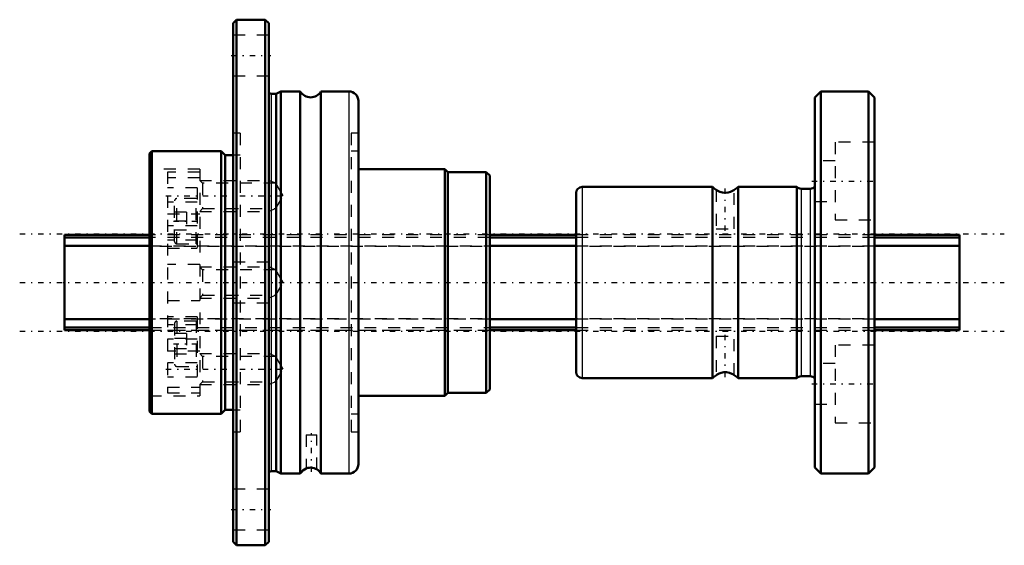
# Model space of a CAD drawing. Header units: millimetres. Extents: x -3.8 to 78.8, y -22 to 22.
import ezdxf

# ---------------------------------------------------------------- set-up
doc = ezdxf.new("R2010")
doc.units = ezdxf.units.MM
doc.linetypes.add('Center', pattern=[1.5, 0.45, -0.5, 0.05, -0.5])
doc.linetypes.add('Dashed', pattern=[2, 1, -1])
for name, color, linetype, lineweight in [('2d ConnectionPoints', 7, 'Continuous', 50), ('AM_0', 7, 'Continuous', 50), ('AM_4', 3, 'Continuous', 25), ('AM_5', 3, 'Continuous', 25), ('AM_7', 7, 'Center', 25), ('AM_9', 6, 'Dashed', 25)]:
    doc.layers.add(name, color=color, linetype=linetype, lineweight=lineweight)

# ---------------------------------------------------------------- blocks, each defined once
blk = doc.blocks.new('1_NS_0812ASpline_0_in_NS0812A_75L_4')
at = {"layer": 'AM_0'}
for p, q in [((14.43, 22), (14.13, 21.7)), ((14.13, 21.7), (14.13, -21.7)), ((16.83, 22), (14.43, 22)), ((14.43, 22), (14.43, -22)), ((17.13, 21.7), (16.83, 22)), ((16.83, 22), (16.83, -22)), ((17.13, 21.7), (17.13, -21.7)), ((17.737, 15.8), (17.33, 15.8)), ((18.13, 16), (17.737, 15.8)), ((17.737, 15.8), (17.737, -15.8)), ((19.764, 16), (18.13, 16)), ((18.13, 16), (18.13, -16)), ((19.764, 16), (19.764, -16)), ((23.83, 16), (21.496, 16)), ((21.496, 16), (21.496, -16)), ((24.63, 15.2), (24.63, -15.2)), ((7.33, 11), (7.13, 10.8)), ((7.13, 10.8), (7.13, -10.8)), ((7.33, 11), (7.33, -11)), ((13.13, 11), (7.33, 11)), ((13.48, 10.65), (13.13, 11)), ((13.13, 11), (13.13, -11)), ((14.13, 10.65), (13.48, 10.65)), ((13.48, 10.65), (13.48, -10.65)), ((31.88, 9.5), (24.63, 9.5)), ((31.88, 9.5), (31.88, -9.5)), ((32.13, 9.25), (31.88, 9.5)), ((35.33, 9.25), (32.13, 9.25)), ((32.13, 9.25), (32.13, -9.25)), ((35.63, 8.95), (35.33, 9.25)), ((35.33, 9.25), (35.33, -9.25)), ((35.63, 8.95), (35.63, -8.95)), ((35.33, -9.25), (35.63, -8.95)), ((24.63, -9.5), (31.88, -9.5)), ((31.88, -9.5), (32.13, -9.25)), ((32.13, -9.25), (35.33, -9.25)), ((13.13, -11), (13.48, -10.65)), ((13.48, -10.65), (14.13, -10.65)), ((7.13, -10.8), (7.33, -11)), ((7.33, -11), (13.13, -11)), ((17.33, -15.8), (17.737, -15.8)), ((17.737, -15.8), (18.13, -16)), ((18.13, -16), (19.764, -16)), ((21.496, -16), (23.83, -16)), ((14.13, -21.7), (14.43, -22)), ((14.43, -22), (16.83, -22)), ((16.83, -22), (17.13, -21.7))]:
    blk.add_line(p, q, dxfattribs=at)
blk.add_lwpolyline([(21.145, -15.643), (21.143, -15.641), (21.112, -15.623), (21.046, -15.588), (20.936, -15.543), (20.787, -15.506), (20.637, -15.494), (20.504, -15.503), (20.39, -15.526), (20.299, -15.555), (20.25, -15.575), (20.245, -15.577)], dxfattribs=at)
for centre, radius, start, end in [((17.33, 16.2), 0.4, 240, 270), ((20.63, 16.5), 1, 210, 330), ((23.83, 15.2), 0.8, 0, 90), ((20.63, -16.5), 1, 112.29585, 150), ((20.63, -16.5), 1, 30, 59.3321), ((23.83, -15.2), 0.8, 270, 360), ((17.33, -16.2), 0.4, 90, 120)]:
    blk.add_arc(centre, radius, start, end, dxfattribs=at)
at = {"layer": 'AM_4'}
for p, q in [((17.33, 15.8), (17.33, -15.8)), ((23.83, 16), (23.83, -16))]:
    blk.add_line(p, q, dxfattribs=at)
at = {"layer": 'AM_5', "linetype": 'Dashed'}
for p, q in [((11.33, 8.55), (17.13, 8.55)), ((17.13, 5.95), (17.13, 8.55)), ((17.71, 8.306), (17.13, 8.55)), ((11.33, 5.95), (17.13, 5.95)), ((17.71, 6.194), (17.13, 5.95)), ((11.33, 1.3), (17.13, 1.3)), ((17.13, -1.3), (17.13, 1.3)), ((17.71, 1.056), (17.13, 1.3)), ((11.33, -1.3), (17.13, -1.3)), ((17.71, -1.056), (17.13, -1.3)), ((11.33, -5.95), (17.13, -5.95)), ((17.13, -8.55), (17.13, -5.95)), ((17.71, -6.194), (17.13, -5.95)), ((11.33, -8.55), (17.13, -8.55)), ((17.71, -8.306), (17.13, -8.55))]:
    blk.add_line(p, q, dxfattribs=at)
at = {"layer": 'AM_7'}
for p, q in [((13.98, 19), (17.28, 19)), ((8.495, 7.25), (18.669, 7.25)), ((9.13, 5.127), (11.33, 5.127)), ((9.13, -5.127), (11.33, -5.127)), ((8.495, -7.25), (18.669, -7.25)), ((20.695, -15.847), (20.695, -12.613)), ((13.98, -19), (17.28, -19))]:
    blk.add_line(p, q, dxfattribs=at)
at = {"layer": 'AM_9'}
for p, q in [((17.13, 20.7), (14.13, 20.7)), ((14.13, 17.3), (17.13, 17.3)), ((14.73, 12.5), (14.13, 12.5)), ((14.73, 12.5), (14.73, -12.5)), ((24.03, 12.5), (24.03, -12.5)), ((24.63, 12.5), (24.03, 12.5)), ((24.63, 11), (24.03, 11)), ((14.73, 10.65), (14.13, 10.65)), ((11.33, 9.5), (7.13, 9.5)), ((11.33, 9.25), (8.63, 9.25)), ((8.63, 9.25), (8.63, -9.25)), ((11.33, 9.5), (11.33, -9.5)), ((11.33, 8.75), (8.63, 8.75)), ((11.573, 8.306), (11.33, 8.55)), ((17.71, 8.306), (11.573, 8.306)), ((11.573, 8.306), (11.573, 6.194)), ((18.32, 7.25), (17.71, 8.306)), ((17.71, 8.306), (17.71, 6.194)), ((11.13, 7.935), (8.63, 7.935)), ((11.13, 7.935), (11.13, 2.877)), ((11.13, 6.718), (8.63, 6.718)), ((9.23, 3.427), (9.23, 6.827)), ((9.43, 3.227), (9.43, 7.027)), ((11.03, 7.027), (9.43, 7.027)), ((11.03, 3.227), (11.03, 7.027)), ((17.71, 6.194), (18.32, 7.25)), ((10.23, 5.877), (9.23, 5.877)), ((10.23, 5.877), (10.23, 4.377)), ((11.33, 5.95), (11.573, 6.194)), ((11.573, 6.194), (17.71, 6.194)), ((8.63, 5.75), (11.33, 5.75)), ((10.23, 5.127), (9.23, 5.127)), ((11.13, 4.753), (8.63, 4.753)), ((10.23, 4.377), (9.23, 4.377)), ((35.63, 4), (8.63, 4)), ((11.13, 3.536), (8.63, 3.536)), ((8.63, 2.877), (11.13, 2.877)), ((9.43, 3.227), (11.03, 3.227)), ((17.13, 1.7), (14.13, 1.7)), ((11.33, 1.5), (8.63, 1.5)), ((11.573, 1.056), (11.33, 1.3)), ((17.71, 1.056), (11.573, 1.056)), ((11.573, 1.056), (11.573, -1.056)), ((18.32, 0), (17.71, 1.056)), ((17.71, 1.056), (17.71, -1.056)), ((17.71, -1.056), (18.32, 0)), ((8.63, -1.5), (11.33, -1.5)), ((11.33, -1.3), (11.573, -1.056)), ((11.573, -1.056), (17.71, -1.056)), ((14.13, -1.7), (17.13, -1.7)), ((11.13, -2.877), (8.63, -2.877)), ((9.43, -3.227), (9.43, -7.027)), ((11.03, -3.227), (9.43, -3.227)), ((11.03, -3.227), (11.03, -7.027)), ((11.13, -2.877), (11.13, -7.935)), ((11.13, -3.536), (8.63, -3.536)), ((8.63, -4), (35.63, -4)), ((9.23, -3.427), (9.23, -6.827)), ((11.13, -4.753), (8.63, -4.753)), ((10.23, -4.26), (9.23, -4.26)), ((10.23, -4.694), (9.23, -4.694)), ((10.23, -4.26), (10.23, -5.993)), ((11.33, -5.75), (8.63, -5.75)), ((10.23, -5.56), (9.23, -5.56)), ((10.23, -5.993), (9.23, -5.993)), ((11.573, -6.194), (11.33, -5.95)), ((17.71, -6.194), (11.573, -6.194)), ((11.573, -6.194), (11.573, -8.306)), ((17.71, -6.194), (17.71, -8.306)), ((18.32, -7.25), (17.71, -6.194)), ((11.13, -6.718), (8.63, -6.718)), ((9.43, -7.027), (11.03, -7.027)), ((17.71, -8.306), (18.32, -7.25)), ((11.13, -7.935), (8.63, -7.935)), ((8.63, -8.75), (11.33, -8.75)), ((11.33, -8.55), (11.573, -8.306)), ((11.573, -8.306), (17.71, -8.306)), ((7.13, -9.5), (11.33, -9.5)), ((8.63, -9.25), (11.33, -9.25)), ((14.13, -10.65), (14.73, -10.65)), ((24.03, -11), (24.63, -11)), ((14.13, -12.5), (14.73, -12.5)), ((20.245, -12.76), (21.145, -12.76)), ((20.245, -12.76), (20.245, -15.574)), ((21.145, -15.64), (21.145, -12.76)), ((24.03, -12.5), (24.63, -12.5)), ((20.299, -15.555), (20.323, -15.546)), ((20.323, -15.546), (20.346, -15.539)), ((17.13, -17.3), (14.13, -17.3)), ((14.13, -20.7), (17.13, -20.7))]:
    blk.add_line(p, q, dxfattribs=at)
for centre, start, end in [((9.43, 6.827), 90, 180), ((11.03, 6.827), 60, 90), ((9.43, 3.427), 180, 270), ((11.03, 3.427), 270, 300), ((9.43, -3.427), 90, 180), ((11.03, -3.427), 60, 90), ((9.43, -6.827), 180, 270), ((11.03, -6.827), 270, 300)]:
    blk.add_arc(centre, 0.2, start, end, dxfattribs=at)
blk = doc.blocks.new('2_NS_0812ASpline_b_0_in_NS0812A_75L_4')
at = {"layer": 'AM_0'}
for p, q in [((63.37, 16), (62.87, 15.5)), ((67.37, 16), (63.37, 16)), ((63.37, 16), (63.37, -16)), ((67.37, 16), (67.37, -16)), ((67.87, 15.5), (67.37, 16)), ((62.87, 15.5), (62.87, -15.5)), ((67.87, 15.5), (67.87, -15.5)), ((42.87, 7.5), (42.87, -7.5)), ((54.299, 8), (43.37, 8)), ((54.299, 8), (54.299, -8)), ((61.363, 8), (56.441, 8)), ((56.441, 8), (56.441, -8)), ((61.363, 8), (61.363, -8)), ((62.47, 7.85), (61.72, 7.85)), ((43.37, -8), (54.299, -8)), ((56.441, -8), (61.363, -8)), ((61.72, -7.85), (62.47, -7.85)), ((62.87, -15.5), (63.37, -16)), ((67.37, -16), (67.87, -15.5)), ((63.37, -16), (67.37, -16))]:
    blk.add_line(p, q, dxfattribs=at)
for points in [[(54.62, 7.751), (54.62, 7.751), (54.653, 7.729), (54.742, 7.677), (54.901, 7.603), (55.136, 7.535), (55.387, 7.513), (55.604, 7.535), (55.797, 7.587), (55.968, 7.661), (56.089, 7.73), (56.12, 7.751), (56.12, 7.751)], [(56.12, -7.751), (56.111, -7.745), (56.051, -7.707), (55.93, -7.642), (55.73, -7.565), (55.477, -7.517), (55.242, -7.519), (55.039, -7.557), (54.855, -7.622), (54.703, -7.699), (54.625, -7.748), (54.62, -7.751)]]:
    blk.add_lwpolyline(points, dxfattribs=at)
for centre, radius, start, end in [((43.37, 7.5), 0.5, 90, 180), ((55.37, 9.05), 1.5, 224.427, 240.03353), ((55.37, 9.05), 1.5, 299.98534, 315.573), ((61.72, 8.35), 0.5, 224.427, 270), ((62.47, 8.35), 0.5, 270, 323.1301), ((43.37, -7.5), 0.5, 180, 270), ((55.37, -9.05), 1.5, 119.61932, 135.573), ((55.37, -9.05), 1.5, 44.427, 60.38713), ((61.72, -8.35), 0.5, 90, 135.573), ((62.47, -8.35), 0.5, 36.8699, 90)]:
    blk.add_arc(centre, radius, start, end, dxfattribs=at)
at = {"layer": 'AM_4'}
for p, q in [((43.37, 8), (43.37, -8)), ((61.72, 7.85), (61.72, -7.85)), ((62.47, 7.85), (62.47, -7.85))]:
    blk.add_line(p, q, dxfattribs=at)
at = {"layer": 'AM_7'}
for p, q in [((62.62, 8.485), (68.12, 8.485)), ((55.37, 4.327), (55.37, 7.923)), ((55.37, -7.923), (55.37, -4.327)), ((62.62, -8.485), (68.12, -8.485))]:
    blk.add_line(p, q, dxfattribs=at)
at = {"layer": 'AM_9'}
for p, q in [((64.57, 11.735), (64.57, 5.235)), ((67.87, 11.735), (64.57, 11.735)), ((64.57, 10.185), (62.87, 10.185)), ((54.62, 7.75), (54.62, 4.49)), ((54.762, 7.666), (54.747, 7.674)), ((56.12, 4.49), (56.12, 7.751)), ((62.87, 6.785), (64.57, 6.785)), ((64.57, 5.235), (67.87, 5.235)), ((54.62, 4.49), (56.12, 4.49)), ((67.87, 4), (42.87, 4)), ((42.87, -4), (67.87, -4)), ((54.62, -4.49), (56.12, -4.49)), ((54.62, -4.49), (54.62, -7.745)), ((56.12, -7.745), (56.12, -4.49)), ((64.57, -5.235), (64.57, -11.735)), ((67.87, -5.235), (64.57, -5.235)), ((64.57, -6.785), (62.87, -6.785)), ((55.076, -7.548), (55.147, -7.533)), ((62.87, -10.185), (64.57, -10.185)), ((64.57, -11.735), (67.87, -11.735))]:
    blk.add_line(p, q, dxfattribs=at)
blk.add_lwpolyline([(54.828, 7.634), (54.781, 7.657), (54.762, 7.666)], dxfattribs=at)
blk = doc.blocks.new('3_NS_0812A_75L_Shaft_0_in_NS0812A_75L_4')
at = {"layer": 'AM_0'}
for p, q in [((7.13, 4), (0, 4)), ((0, 4), (0, -4)), ((7.13, 3.762), (0, 3.762)), ((42.87, 4), (35.63, 4)), ((42.87, 3.762), (35.63, 3.762)), ((75, 4), (67.87, 4)), ((75, 3.762), (67.87, 3.762)), ((75, 4), (75, -4)), ((0, 3.058), (7.13, 3.058)), ((35.63, 3.058), (42.87, 3.058)), ((67.87, 3.058), (75, 3.058)), ((7.13, -3.058), (0, -3.058)), ((42.87, -3.058), (35.63, -3.058)), ((75, -3.058), (67.87, -3.058)), ((0, -3.762), (7.13, -3.762)), ((0, -4), (7.13, -4)), ((35.63, -3.762), (42.87, -3.762)), ((35.63, -4), (42.87, -4)), ((67.87, -3.762), (75, -3.762)), ((67.87, -4), (75, -4))]:
    blk.add_line(p, q, dxfattribs=at)
at = {"layer": 'AM_7'}
for p, q in [((-3.75, 4.062), (78.75, 4.062)), ((-3.75, 0), (78.75, 0)), ((-3.75, -4.062), (78.75, -4.062))]:
    blk.add_line(p, q, dxfattribs=at)
at = {"layer": 'AM_9'}
for p, q in [((35.63, 4), (7.13, 4)), ((35.63, 3.762), (7.13, 3.762)), ((67.87, 4), (42.87, 4)), ((67.87, 3.762), (42.87, 3.762)), ((0, 3.032), (75, 3.032)), ((7.13, 3.058), (35.63, 3.058)), ((42.87, 3.058), (67.87, 3.058)), ((75, -3.032), (0, -3.032)), ((35.63, -3.058), (7.13, -3.058)), ((67.87, -3.058), (42.87, -3.058)), ((7.13, -3.762), (35.63, -3.762)), ((7.13, -4), (35.63, -4)), ((42.87, -3.762), (67.87, -3.762)), ((42.87, -4), (67.87, -4))]:
    blk.add_line(p, q, dxfattribs=at)

msp = doc.modelspace()

# ---------------------------------------------------------------- linework, layer by layer
at = {"layer": '2d ConnectionPoints'}
for p in [(0, 0), (7.13, 0), (67.87, 0), (67.87, 0)]:
    msp.add_point(p, dxfattribs=at)

# ---------------------------------------------------------------- block references
for name in ['1_NS_0812ASpline_0_in_NS0812A_75L_4', '2_NS_0812ASpline_b_0_in_NS0812A_75L_4', '3_NS_0812A_75L_Shaft_0_in_NS0812A_75L_4']:
    msp.add_blockref(name, (0, 0))

doc.saveas('drawing.dxf')
